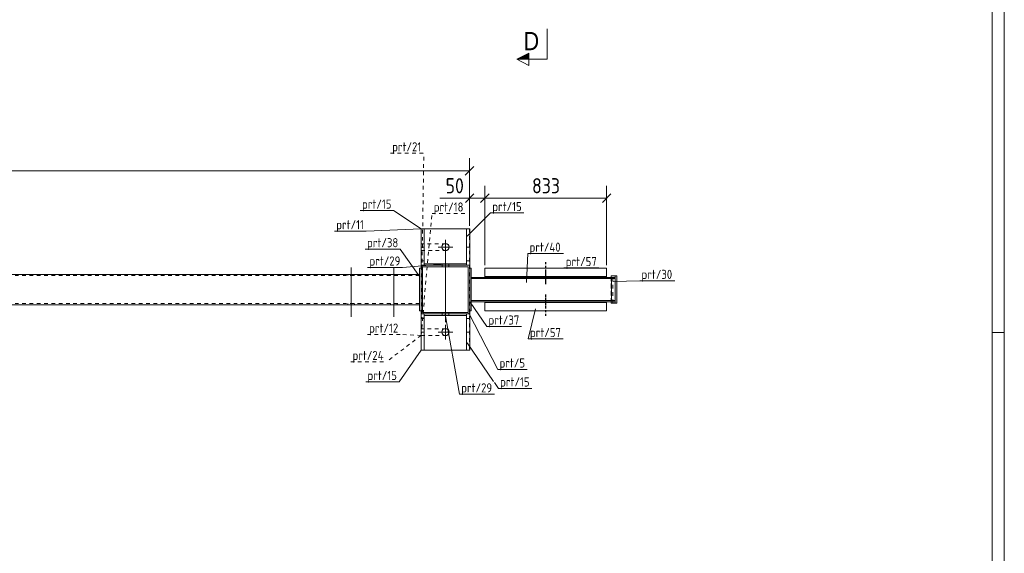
# Model space of a CAD drawing. Header units: millimetres. Extents: x 1 to 1188, y 1 to 840.
# Tile 5 of 7: x 864 to 1188, y 225 to 401. Entities that reach past the tile are written whole.
import ezdxf

# ---------------------------------------------------------------- set-up
doc = ezdxf.new("R2010")
doc.units = ezdxf.units.MM
doc.header["$LTSCALE"] = 0.6
for name, pattern in [('XKITLINE00', [0]), ('XKITLINE01', [4, 1, -1, 1, -1]), ('XKITLINE02', [4, 2, -2])]:
    doc.linetypes.add(name, pattern=pattern)
for name, color, linetype, lineweight in [('Bolt', 7, 'Continuous', 0), ('DrawingSheet', 5, 'Continuous', 0), ('Part', 2, 'Continuous', 0), ('PartMark', 3, 'Continuous', 0), ('Section', 6, 'Continuous', 0), ('Z-DIMENSIONS', 1, 'Continuous', 0)]:
    doc.layers.add(name, color=color, linetype=linetype, lineweight=lineweight)
doc.styles.add('ARIAL', font='ARIAL.TTF')
doc.styles.add('ISOCPEUR', font='ISOCPEUR.TTF')

msp = doc.modelspace()

# ---------------------------------------------------------------- hatches: boundary and pattern name
at = {"layer": 'Section'}
msp.add_hatch(color=6, dxfattribs=at).paths.add_polyline_path([(1031.47, 387.99), (1027.47, 387.99), (1031.47, 389.99)], flags=17)

# ---------------------------------------------------------------- linework, layer by layer
at = {"layer": 'Bolt', "color": 4, "linetype": 'XKITLINE00', "lineweight": 0}
for p, q in [((1004, 328.59), (1004, 323.79)), ((1006.4, 326.19), (1001.6, 326.19)), ((1003.98, 301.44), (1003.98, 324.69)), ((972.98, 319.44), (972.98, 303.19)), ((986.98, 319.44), (986.98, 303.19)), ((1002.88, 320.19), (1002.88, 320.69)), ((1002.88, 319.69), (1002.88, 320.19)), ((1005.08, 320.19), (1005.08, 320.69)), ((1005.08, 319.69), (1005.08, 320.19)), ((971.88, 317.19), (971.88, 316.79)), ((974.08, 317.19), (974.08, 316.79)), ((985.88, 317.19), (985.88, 316.79)), ((988.08, 317.19), (988.08, 316.79)), ((971.88, 307.59), (971.88, 307.19)), ((974.08, 307.59), (974.08, 307.19)), ((985.88, 307.59), (985.88, 307.19)), ((988.08, 307.59), (988.08, 307.19)), ((1002.88, 304.19), (1002.88, 304.69)), ((1002.88, 303.69), (1002.88, 304.19)), ((1005.08, 304.19), (1005.08, 304.69)), ((1005.08, 303.69), (1005.08, 304.19)), ((1004, 295.79), (1004, 300.59)), ((1001.6, 298.19), (1006.4, 298.19))]:
    msp.add_line(p, q, dxfattribs=at)
for centre in [(1004, 326.19), (1004, 298.19)]:
    msp.add_circle(centre, 1.2, dxfattribs=at)
at = {"layer": 'DrawingSheet', "color": 2, "linetype": 'XKITLINE00', "lineweight": 0}
for p, q in [((1188, 1), (1188, 840)), ((1188, 298), (1184, 298))]:
    msp.add_line(p, q, dxfattribs=at)
at = {"layer": 'DrawingSheet', "color": 3, "linetype": 'XKITLINE00', "lineweight": 0}
msp.add_line((1184, 5), (1184, 836), dxfattribs=at)
at = {"layer": 'Part', "color": 2, "linetype": 'XKITLINE00', "lineweight": 0}
for p, q in [((996.97, 332.19), (995.97, 332.19)), ((995.97, 332.19), (995.97, 320.19)), ((995.97, 332.19), (995.97, 332.19)), ((995.97, 332.19), (995.97, 332.19)), ((995.97, 332.19), (995.97, 319.19)), ((996.97, 332.19), (996.97, 320.69)), ((1010.97, 332.19), (996.97, 332.19)), ((1011.97, 332.19), (1010.97, 332.19)), ((1010.97, 332.19), (1010.97, 320.69)), ((1011.97, 332.19), (1011.97, 320.19)), ((995.97, 326.19), (996.97, 326.19)), ((1010.97, 326.19), (1011.97, 326.19)), ((995.47, 319.19), (995.97, 319.19)), ((995.47, 319.19), (995.47, 305.19)), ((995.97, 320.19), (995.97, 320.19)), ((995.97, 320.19), (1011.97, 320.19)), ((995.97, 320.19), (995.97, 304.19)), ((995.97, 319.19), (995.97, 305.19)), ((996.47, 319.69), (996.47, 319.69)), ((996.47, 319.69), (996.47, 304.69)), ((1011.47, 319.69), (996.47, 319.69)), ((996.97, 320.19), (996.97, 320.69)), ((996.97, 320.69), (996.97, 320.69)), ((996.97, 320.69), (1010.97, 320.69)), ((996.97, 320.19), (996.97, 320.19)), ((1010.97, 320.19), (996.97, 320.19)), ((1010.97, 320.69), (1010.97, 320.69)), ((1010.97, 320.69), (1010.97, 320.19)), ((1010.97, 320.19), (1010.97, 320.19)), ((1011.47, 319.69), (1011.47, 319.69)), ((1011.47, 304.69), (1011.47, 319.69)), ((1011.97, 320.19), (1011.97, 320.19)), ((1011.97, 304.19), (1011.97, 320.19)), ((1012.47, 319.19), (1011.97, 319.19)), ((1011.97, 319.19), (1011.97, 305.19)), ((1012.47, 319.19), (1012.47, 305.19)), ((1016.97, 316.19), (1016.97, 319.19)), ((1016.97, 319.19), (1036.97, 319.19)), ((1037.07, 319.19), (1057.07, 319.19)), ((1057.07, 319.19), (1057.07, 316.19)), ((995.47, 317.19), (75.5, 317.19)), ((1012.47, 316.19), (1012.47, 315.79)), ((1012.47, 316.19), (1036.97, 316.19)), ((1036.97, 315.79), (1012.47, 315.79)), ((1036.97, 316.49), (1016.97, 316.49)), ((1057.07, 316.49), (1037.07, 316.49)), ((1037.07, 316.19), (1059.86, 316.19)), ((1059.86, 315.79), (1037.07, 315.79)), ((1058.57, 316.69), (1058.57, 316.19)), ((1060.37, 316.69), (1058.57, 316.69)), ((1058.66, 308.59), (1058.66, 315.79)), ((1059.86, 307.69), (1059.86, 316.69)), ((1059.86, 316.19), (1059.86, 315.79)), ((1060.37, 316.69), (1060.37, 307.69)), ((1012.47, 308.19), (1012.47, 308.59)), ((1012.47, 308.59), (1036.97, 308.59)), ((1036.97, 308.19), (1012.47, 308.19)), ((1016.97, 305.19), (1016.97, 308.19)), ((1037.07, 308.59), (1059.86, 308.59)), ((1059.86, 308.19), (1037.07, 308.19)), ((1057.07, 308.19), (1057.07, 305.19)), ((1058.57, 307.69), (1058.57, 308.19)), ((1059.86, 308.59), (1059.86, 308.19)), ((995.47, 307.19), (75.5, 307.19)), ((995.47, 305.19), (995.97, 305.19)), ((995.97, 304.19), (995.97, 305.19)), ((1012.47, 305.19), (1011.97, 305.19)), ((1036.97, 307.89), (1016.97, 307.89)), ((1036.97, 305.19), (1016.97, 305.19)), ((1057.07, 307.89), (1037.07, 307.89)), ((1057.07, 305.19), (1037.07, 305.19)), ((1059.86, 307.69), (1058.57, 307.69)), ((1060.37, 307.69), (1059.86, 307.69)), ((995.97, 304.19), (995.97, 304.19)), ((995.97, 292.19), (995.97, 304.19)), ((1011.97, 304.19), (995.97, 304.19)), ((996.47, 304.69), (996.47, 304.69)), ((996.47, 304.69), (1011.47, 304.69)), ((996.97, 292.19), (996.97, 304.19)), ((996.97, 303.69), (996.97, 304.19)), ((996.97, 304.19), (996.97, 304.19)), ((996.97, 304.19), (1010.97, 304.19)), ((996.97, 303.69), (996.97, 303.69)), ((1010.97, 303.69), (996.97, 303.69)), ((1010.97, 304.19), (1010.97, 304.19)), ((1010.97, 304.19), (1010.97, 303.69)), ((1010.97, 292.19), (1010.97, 303.69)), ((1010.97, 303.69), (1010.97, 303.69)), ((1011.47, 304.69), (1011.47, 304.69)), ((1011.97, 292.19), (1011.97, 304.19)), ((1011.97, 304.19), (1011.97, 304.19)), ((995.97, 298.19), (996.97, 298.19)), ((1010.97, 298.19), (1011.97, 298.19)), ((995.97, 292.19), (995.97, 292.19)), ((995.97, 292.19), (1011.97, 292.19)), ((996.97, 292.19), (995.97, 292.19)), ((1011.97, 292.19), (1010.97, 292.19)), ((1011.97, 292.19), (1011.97, 292.19))]:
    msp.add_line(p, q, dxfattribs=at)
at = {"layer": 'Part', "color": 7, "linetype": 'XKITLINE02', "lineweight": 0}
for p, q in [((1011.97, 332.19), (995.97, 332.19)), ((996.97, 332.19), (995.97, 332.19)), ((995.97, 327.29), (995.97, 332.19)), ((995.97, 332.19), (1011.94, 332.19)), ((995.97, 327.29), (995.97, 332.19)), ((995.97, 332.19), (1011.94, 332.19)), ((995.97, 327.29), (995.97, 332.19)), ((995.97, 332.19), (1011.94, 332.19)), ((995.97, 327.29), (995.97, 332.19)), ((995.97, 332.19), (1011.94, 332.19)), ((1011.97, 332.19), (1010.97, 332.19)), ((1011.94, 332.19), (1011.94, 292.19)), ((1011.94, 332.19), (1011.94, 292.19)), ((1011.94, 332.19), (1011.94, 292.19)), ((1011.94, 332.19), (1011.94, 292.19)), ((1011.97, 332.19), (1011.97, 332.19)), ((1011.97, 292.19), (1011.97, 332.19)), ((1004.07, 327.29), (995.97, 327.29)), ((1004.07, 327.29), (995.97, 327.29)), ((1004.07, 327.29), (995.97, 327.29)), ((1004.07, 327.29), (995.97, 327.29)), ((995.97, 299.29), (995.97, 325.09)), ((995.97, 325.09), (1004.07, 325.09)), ((995.97, 299.29), (995.97, 325.09)), ((995.97, 325.09), (1004.07, 325.09)), ((995.97, 299.29), (995.97, 325.09)), ((995.97, 325.09), (1004.07, 325.09)), ((995.97, 299.29), (995.97, 325.09)), ((995.97, 325.09), (1004.07, 325.09)), ((1004.07, 327.29), (1004.49, 327.2)), ((1004.07, 327.29), (1004.49, 327.2)), ((1004.07, 327.29), (1004.49, 327.2)), ((1004.07, 327.29), (1004.49, 327.2)), ((1004.49, 325.17), (1004.07, 325.09)), ((1004.49, 325.17), (1004.07, 325.09)), ((1004.49, 325.17), (1004.07, 325.09)), ((1004.49, 325.17), (1004.07, 325.09)), ((1005.09, 326.61), (1005.17, 326.19)), ((1005.09, 326.61), (1005.17, 326.19)), ((1005.09, 326.61), (1005.17, 326.19)), ((1005.09, 326.61), (1005.17, 326.19)), ((1005.17, 326.19), (1005.09, 325.77)), ((1005.17, 326.19), (1005.09, 325.77)), ((1005.17, 326.19), (1005.09, 325.77)), ((1005.17, 326.19), (1005.09, 325.77)), ((995.97, 321.69), (996.97, 321.69)), ((1010.97, 321.69), (1011.97, 321.69)), ((995.47, 305.19), (995.47, 319.19)), ((996.97, 320.19), (995.97, 320.19)), ((995.97, 320.19), (995.97, 320.19)), ((995.97, 320.19), (1011.97, 320.19)), ((995.97, 305.19), (995.97, 319.19)), ((995.97, 319.19), (995.97, 305.19)), ((996.47, 319.69), (1011.47, 319.69)), ((996.97, 320.69), (996.97, 320.19)), ((996.97, 320.19), (996.97, 320.69)), ((996.97, 320.19), (996.97, 320.19)), ((1010.97, 320.69), (1010.97, 320.19)), ((1010.97, 320.19), (1010.97, 320.69)), ((1011.97, 320.19), (1010.97, 320.19)), ((1011.97, 320.19), (1011.97, 320.19)), ((995.47, 316.79), (75.5, 316.79)), ((995.47, 307.19), (995.47, 317.19)), ((1012.47, 315.79), (1012.47, 308.59)), ((1036.97, 316.19), (1016.97, 316.19)), ((1057.07, 316.19), (1037.07, 316.19)), ((1058.57, 308.19), (1058.57, 316.19)), ((1058.57, 316.19), (1058.57, 308.19)), ((1059.06, 307.69), (1059.06, 316.69)), ((1016.97, 308.19), (1036.97, 308.19)), ((1037.07, 308.19), (1057.07, 308.19)), ((995.47, 307.59), (75.5, 307.59)), ((995.97, 304.19), (995.97, 292.19)), ((995.97, 304.19), (996.97, 304.19)), ((1011.97, 304.19), (995.97, 304.19)), ((995.97, 302.69), (996.97, 302.69)), ((996.47, 304.69), (1011.47, 304.69)), ((996.97, 304.19), (996.97, 304.19)), ((996.97, 303.69), (996.97, 304.19)), ((996.97, 303.69), (996.97, 303.69)), ((1011.97, 304.19), (1010.97, 304.19)), ((1010.97, 303.69), (1010.97, 304.19)), ((1010.97, 303.69), (1010.97, 304.19)), ((1010.97, 302.69), (1011.97, 302.69)), ((1011.97, 304.19), (1011.97, 304.19)), ((1004.07, 299.29), (995.97, 299.29)), ((1004.07, 299.29), (995.97, 299.29)), ((1004.07, 299.29), (995.97, 299.29)), ((1004.07, 299.29), (995.97, 299.29)), ((1004.07, 299.29), (1004.49, 299.21)), ((1004.07, 299.29), (1004.49, 299.21)), ((1004.07, 299.29), (1004.49, 299.21)), ((1004.07, 299.29), (1004.49, 299.21)), ((1005.09, 298.61), (1005.17, 298.19)), ((1005.09, 298.61), (1005.17, 298.19)), ((1005.09, 298.61), (1005.17, 298.19)), ((1005.09, 298.61), (1005.17, 298.19)), ((995.97, 292.19), (995.97, 297.09)), ((995.97, 297.09), (1004.07, 297.09)), ((995.97, 292.19), (995.97, 297.09)), ((995.97, 297.09), (1004.07, 297.09)), ((995.97, 292.19), (995.97, 297.09)), ((995.97, 297.09), (1004.07, 297.09)), ((995.97, 292.19), (995.97, 297.09)), ((995.97, 297.09), (1004.07, 297.09)), ((1004.49, 297.18), (1004.07, 297.09)), ((1004.49, 297.18), (1004.07, 297.09)), ((1004.49, 297.18), (1004.07, 297.09)), ((1004.49, 297.18), (1004.07, 297.09)), ((1005.17, 298.19), (1005.09, 297.77)), ((1005.17, 298.19), (1005.09, 297.77)), ((1005.17, 298.19), (1005.09, 297.77)), ((1005.17, 298.19), (1005.09, 297.77)), ((995.97, 292.19), (1011.97, 292.19)), ((1011.94, 292.19), (995.97, 292.19)), ((1011.94, 292.19), (995.97, 292.19)), ((1011.94, 292.19), (995.97, 292.19)), ((1011.94, 292.19), (995.97, 292.19))]:
    msp.add_line(p, q, dxfattribs=at)
at = {"layer": 'Part', "color": 2, "linetype": 'XKITLINE01', "lineweight": 0}
for p, q in [((1036.97, 321.19), (1036.97, 314.19)), ((1037.07, 321.19), (1037.07, 314.19)), ((1036.97, 318.19), (1036.97, 313.79)), ((1037.07, 318.19), (1037.07, 313.79)), ((1036.97, 310.59), (1036.97, 306.19)), ((1036.97, 310.19), (1036.97, 303.19)), ((1037.07, 310.59), (1037.07, 306.19)), ((1037.07, 310.19), (1037.07, 303.19))]:
    msp.add_line(p, q, dxfattribs=at)
at = {"layer": 'Part', "color": 7, "linetype": 'XKITLINE02', "lineweight": 0}
for centre, start, end in [((1004.07, 326.19), 22.4992, 67.4975), ((1004.07, 326.19), 22.4992, 67.4975), ((1004.07, 326.19), 22.4992, 67.4975), ((1004.07, 326.19), 22.4992, 67.4975), ((1004.07, 326.19), 292.4975, 337.4992), ((1004.07, 326.19), 292.4975, 337.4992), ((1004.07, 326.19), 292.4975, 337.4992), ((1004.07, 326.19), 292.4975, 337.4992), ((1004.07, 298.19), 22.4915, 67.4907), ((1004.07, 298.19), 22.4915, 67.4907), ((1004.07, 298.19), 22.4915, 67.4907), ((1004.07, 298.19), 22.4915, 67.4907), ((1004.07, 298.19), 292.4954, 337.4931), ((1004.07, 298.19), 292.4954, 337.4931), ((1004.07, 298.19), 292.4954, 337.4931), ((1004.07, 298.19), 292.4954, 337.4931)]:
    msp.add_arc(centre, 1.1, start, end, dxfattribs=at)
at = {"layer": 'PartMark', "color": 7, "linetype": 'XKITLINE02', "lineweight": 0}
for p, q in [((985.86, 357.09), (996.86, 357.09)), ((995.97, 297.09), (996.86, 357.09)), ((995.97, 297.09), (999.57, 337.27)), ((999.57, 337.27), (1010.57, 337.27)), ((978.28, 297.41), (989.28, 297.41)), ((995.97, 297.09), (984.57, 288.41)), ((995.97, 297.09), (989.28, 297.41)), ((972.8, 288.41), (984.57, 288.41))]:
    msp.add_line(p, q, dxfattribs=at)
at = {"layer": 'PartMark', "color": 7, "linetype": 'XKITLINE00', "lineweight": 0}
for p, q in [((975.93, 338.22), (986.92, 338.22)), ((995.97, 332.19), (986.92, 338.22)), ((1011.2, 329.76), (1018.82, 337.41)), ((1018.82, 337.41), (1029.82, 337.41)), ((967.45, 331.45), (977.93, 331.45)), ((995.97, 332.19), (977.93, 331.45)), ((977.59, 325.52), (989.1, 325.52)), ((995.6, 316.36), (989.1, 325.52)), ((1030.7, 314.56), (1031.09, 324.05)), ((1031.09, 324.05), (1042.86, 324.05)), ((978.38, 319.49), (989.89, 319.49)), ((1003.95, 320.62), (989.89, 319.49)), ((1043.01, 319.29), (1054.52, 319.29)), ((1059.26, 314.86), (1067.95, 315.09)), ((1067.95, 315.09), (1079.47, 315.09)), ((1012.1, 308.02), (1017.57, 300.06)), ((1033.66, 305.82), (1031.23, 295.93)), ((1003.95, 304.12), (1008.59, 277.73)), ((1011.7, 304.46), (1021.2, 285.91)), ((1017.57, 300.06), (1029.09, 300.06)), ((1031.23, 295.93), (1042.75, 295.93)), ((995.97, 292.19), (988.73, 281.81)), ((1011.2, 294.62), (1019.86, 281.93)), ((1021.2, 285.91), (1030.91, 285.91)), ((977.73, 281.81), (988.73, 281.81)), ((1020.1, 281.58), (1021.41, 279.67)), ((1021.41, 279.67), (1032.4, 279.67)), ((1008.59, 277.73), (1020.1, 277.73))]:
    msp.add_line(p, q, dxfattribs=at)
at = {"layer": 'Section', "color": 6, "linetype": 'XKITLINE00', "lineweight": 0}
for p, q in [((1037.47, 387.99), (1037.47, 397.99)), ((1027.47, 387.99), (1031.47, 389.99)), ((1031.47, 389.99), (1031.47, 385.99)), ((1031.47, 385.99), (1027.47, 387.99)), ((1037.47, 387.99), (1027.47, 387.99))]:
    msp.add_line(p, q, dxfattribs=at)
at = {"layer": 'Z-DIMENSIONS', "color": 7, "linetype": 'XKITLINE00', "lineweight": 0}
for p, q in [((1011.94, 333.19), (1011.94, 355.39)), ((75.5, 351.29), (1011.94, 351.29)), ((1013.35, 352.71), (1010.53, 349.88)), ((1013.35, 343.67), (1010.57, 340.89)), ((1011.94, 333.19), (1011.94, 346.36)), ((1018.39, 343.67), (1015.56, 340.85)), ((1018.39, 343.67), (1015.56, 340.85)), ((1016.97, 320.19), (1016.97, 346.36)), ((1016.97, 320.19), (1016.97, 346.36)), ((1058.49, 343.67), (1055.66, 340.85)), ((1057.07, 320.19), (1057.07, 346.36)), ((1011.94, 342.26), (1002.17, 342.26)), ((1011.94, 342.26), (1002.17, 342.26)), ((1011.94, 342.26), (1016.97, 342.26)), ((1016.97, 342.26), (1057.07, 342.26))]:
    msp.add_line(p, q, dxfattribs=at)
at = {"layer": 'Z-DIMENSIONS', "color": 3}
for p in [(1011.94, 351.29), (1011.94, 342.26), (1016.97, 342.26), (1016.97, 342.26), (1057.07, 342.26)]:
    msp.add_point(p, dxfattribs=at)

# ---------------------------------------------------------------- texts
at = {"layer": 'PartMark', "color": 3, "style": 'ISOCPEUR', "width": 0.85}
for s, p in [('prt/21', (986.46, 357.69)), ('prt/15', (976.53, 338.82)), ('prt/18', (1000.17, 337.87)), ('prt/15', (1019.42, 338.01)), ('prt/11', (968.05, 332.05)), ('prt/38', (978.19, 326.12)), ('prt/40', (1031.69, 324.65)), ('prt/29', (978.98, 320.09)), ('prt/57', (1043.61, 319.89)), ('prt/30', (1068.55, 315.69)), ('prt/37', (1018.17, 300.66)), ('prt/12', (978.88, 298.01)), ('prt/57', (1031.83, 296.53)), ('prt/24', (973.4, 289.01)), ('prt/5', (1021.8, 286.51)), ('prt/15', (978.33, 282.41)), ('prt/15', (1022.01, 280.27)), ('prt/29', (1009.19, 278.33))]:
    msp.add_text(s, height=3, dxfattribs=at).set_placement(p)
at = {"layer": 'Section', "color": 6, "style": 'ARIAL', "width": 0.85}
msp.add_text('D', height=6, dxfattribs=at).set_placement((1029.7, 390.99))
at = {"layer": 'Z-DIMENSIONS', "color": 3, "style": 'ISOCPEUR', "width": 0.85}
for s, p in [('50', (1004.05, 343.86)), ('833', (1032.51, 343.86))]:
    msp.add_text(s, height=5, dxfattribs=at).set_placement(p)

doc.saveas('drawing.dxf')
